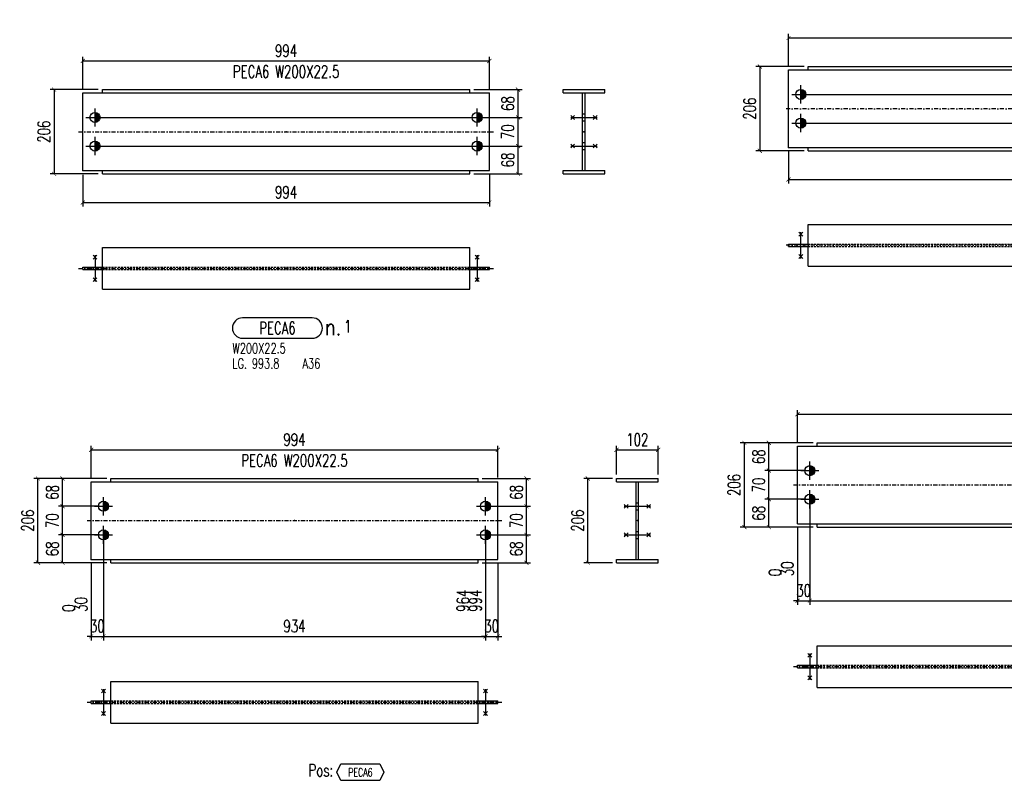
# Model space of a CAD drawing. Header units: feet. Extents: x 8647 to 79957, y -13328 to 10492.
# Tile 17 of 27: x 65739 to 68145, y -6762 to -4902. Entities that reach past the tile are written whole.
import ezdxf
from ezdxf.enums import TextEntityAlignment as Align

# ---------------------------------------------------------------- set-up
doc = ezdxf.new("R2010")
doc.units = ezdxf.units.FT
doc.header["$LTSCALE"] = 20
doc.header["$MEASUREMENT"] = 0
doc.linetypes.add('DASHDOT', pattern=[1, 0.5, -0.25, 0, -0.25])
doc.linetypes.add('HIDDEN', pattern=[0.375, 0.25, -0.125])
doc.layers.get('0').update_dxf_attribs({"linetype": 'CONTINUOUS'})
for name, color, linetype in [('A', 2, 'DASHDOT'), ('FORIR', 4, 'CONTINUOUS'), ('G', 3, 'CONTINUOUS'), ('MARK_DES', 2, 'CONTINUOUS'), ('MARK_MAT', 2, 'CONTINUOUS'), ('MARK_QTA', 4, 'CONTINUOUS'), ('MARK_SBA', 4, 'CONTINUOUS'), ('MARK_SLOT', 6, 'CONTINUOUS'), ('POS_BOX', 6, 'CONTINUOUS'), ('POS_DES', 2, 'CONTINUOUS'), ('POS_MAT', 2, 'CONTINUOUS'), ('TR', 6, 'HIDDEN'), ('TXT1', 7, 'CONTINUOUS')]:
    doc.layers.add(name, color=color, linetype=linetype)
doc.styles.add('1', font='romans', dxfattribs={"width": 0.7, "height": 30})
doc.styles.add('MARK', font='ROMANS', dxfattribs={"width": 0.7})
doc.styles.add('POS', font='ROMANS', dxfattribs={"width": 0.7})
doc.styles.add('ROMANS', font='ROMANS', dxfattribs={"width": 0.8, "height": 28})
doc.dimstyles.get("Standard").update_dxf_attribs({"dimtxt": 30, "dimasz": 1, "dimexe": 1, "dimexo": 1, "dimgap": 1, "dimtad": 1, "dimdec": 0, "dimdsep": 46, "dimtxsty": '1', "dimblk": 'ARCHTICK', "dimcen": 3, "dimclrd": 1, "dimclre": 1, "dimclrt": 3, "dimadec": 0, "dimazin": 0, "dimtfac": 1, "dimtdec": 0, "dimtix": 1, "dimtmove": 0, "dimatfit": 3, "dimfxl": 0, "dimtolj": 1, "dimarcsym": 0})

# ---------------------------------------------------------------- blocks, each defined once
blk = doc.blocks.new('M16')
for p, q in [((-22.2, 0), (22.2, 0)), ((0, -22.2), (0, 22.2))]:
    blk.add_line(p, q)
at = {"color": 4, "const_width": 12.3}
blk.add_lwpolyline([(0, -6.1, 1), (0, 6.1, 1)], format="xyb", dxfattribs=at)
blk.add_circle((0, 0), 12.3)
at = {"flags": 1}
blk.add_attdef('TOLE', (16.7, -8.3), '', height=5.26, dxfattribs=at)
blk = doc.blocks.new('3D_INFOPOS')
blk.add_point((0, 0))
at = {"layer": 'FORIR', "flags": 1}
for tag, p in [('POS_PEZ', (7.6, -4.3)), ('MAT_PRO', (7.6, -11.9))]:
    blk.add_attdef(tag, p, '', height=5.26, dxfattribs=at)
blk = doc.blocks.new('_ArchTick')
at = {"color": 0, "linetype": 'ByBlock', "const_width": 0.15}
blk.add_lwpolyline([(-0.5, -0.5), (0.5, 0.5)], dxfattribs=at)
blk = doc.blocks.new('*D41')
at = {"layer": 'TXT1', "color": 1, "lineweight": -2, "transparency": 16777216}
for p, q in [((65892.9, -5281.4), (65892.9, -5359.4)), ((66886.7, -5281.4), (66886.7, -5359.4)), ((65892.9, -5349.4), (66886.7, -5349.4))]:
    blk.add_line(p, q, dxfattribs=at)
at = {"layer": 'TXT1', "color": 1, "lineweight": -2, "transparency": 16777216, "xscale": 10, "yscale": 10, "zscale": 10, "rotation": 180}
blk.add_blockref('_ArchTick', (65892.9, -5349.4), dxfattribs=at)
at = {"layer": 'TXT1', "color": 1, "lineweight": -2, "transparency": 16777216, "xscale": 10, "yscale": 10, "zscale": 10}
blk.add_blockref('_ArchTick', (66886.7, -5349.4), dxfattribs=at)
at = {"layer": 'TXT1', "color": 3, "transparency": 16777216, "insert": (66389.8, -5324.4), "char_height": 30, "attachment_point": 5, "style": '1'}
blk.add_mtext('\\A1;994', dxfattribs=at)
blk = doc.blocks.new('*D42')
at = {"layer": 'TXT1', "color": 1, "lineweight": -2, "transparency": 16777216}
for p, q in [((65932.9, -5211.4), (66966.7, -5211.4)), ((66956.7, -5279.4), (66956.7, -5211.4)), ((66848.8, -5279.4), (66966.7, -5279.4))]:
    blk.add_line(p, q, dxfattribs=at)
at = {"layer": 'TXT1', "color": 1, "lineweight": -2, "transparency": 16777216, "xscale": 10, "yscale": 10, "zscale": 10}
for p, rotation in [((66956.7, -5211.4), 90), ((66956.7, -5279.4), 270)]:
    blk.add_blockref('_ArchTick', p, dxfattribs=dict(at, rotation=rotation))
at = {"layer": 'TXT1', "color": 3, "transparency": 16777216, "insert": (66931.7, -5245.4), "char_height": 30, "attachment_point": 5, "rotation": 90, "style": '1'}
blk.add_mtext('\\A1;68', dxfattribs=at)
blk = doc.blocks.new('*D43')
at = {"layer": 'TXT1', "color": 1, "lineweight": -2, "transparency": 16777216}
for p, q in [((65932.9, -5141.4), (66966.7, -5141.4)), ((66956.7, -5211.4), (66956.7, -5141.4)), ((65932.9, -5211.4), (66966.7, -5211.4))]:
    blk.add_line(p, q, dxfattribs=at)
at = {"layer": 'TXT1', "color": 1, "lineweight": -2, "transparency": 16777216, "xscale": 10, "yscale": 10, "zscale": 10}
for p, rotation in [((66956.7, -5141.4), 90), ((66956.7, -5211.4), 270)]:
    blk.add_blockref('_ArchTick', p, dxfattribs=dict(at, rotation=rotation))
at = {"layer": 'TXT1', "color": 3, "transparency": 16777216, "insert": (66931.7, -5176.4), "char_height": 30, "attachment_point": 5, "rotation": 90, "style": '1'}
blk.add_mtext('\\A1;70', dxfattribs=at)
blk = doc.blocks.new('*D44')
at = {"layer": 'TXT1', "color": 1, "lineweight": -2, "transparency": 16777216}
for p, q in [((66848.8, -5073.4), (66966.7, -5073.4)), ((66956.7, -5141.4), (66956.7, -5073.4)), ((65932.9, -5141.4), (66966.7, -5141.4))]:
    blk.add_line(p, q, dxfattribs=at)
at = {"layer": 'TXT1', "color": 1, "lineweight": -2, "transparency": 16777216, "xscale": 10, "yscale": 10, "zscale": 10}
for p, rotation in [((66956.7, -5073.4), 90), ((66956.7, -5141.4), 270)]:
    blk.add_blockref('_ArchTick', p, dxfattribs=dict(at, rotation=rotation))
at = {"layer": 'TXT1', "color": 3, "transparency": 16777216, "insert": (66931.7, -5107.4), "char_height": 30, "attachment_point": 5, "rotation": 90, "style": '1'}
blk.add_mtext('\\A1;68', dxfattribs=at)
blk = doc.blocks.new('*D45')
at = {"layer": 'TXT1', "color": 1, "lineweight": -2, "transparency": 16777216}
for p, q in [((65892.9, -5071.4), (65892.9, -4993.4)), ((65892.9, -5003.4), (66886.7, -5003.4)), ((66886.7, -5071.4), (66886.7, -4993.4))]:
    blk.add_line(p, q, dxfattribs=at)
at = {"layer": 'TXT1', "color": 1, "lineweight": -2, "transparency": 16777216, "xscale": 10, "yscale": 10, "zscale": 10, "rotation": 180}
blk.add_blockref('_ArchTick', (65892.9, -5003.4), dxfattribs=at)
at = {"layer": 'TXT1', "color": 1, "lineweight": -2, "transparency": 16777216, "xscale": 10, "yscale": 10, "zscale": 10}
blk.add_blockref('_ArchTick', (66886.7, -5003.4), dxfattribs=at)
at = {"layer": 'TXT1', "color": 3, "transparency": 16777216, "insert": (66389.8, -4978.4), "char_height": 30, "attachment_point": 5, "style": '1'}
blk.add_mtext('\\A1;994', dxfattribs=at)
blk = doc.blocks.new('*D46')
at = {"layer": 'TXT1', "color": 1, "lineweight": -2, "transparency": 16777216}
for p, q in [((65930.8, -5073.4), (65812.9, -5073.4)), ((65822.9, -5073.4), (65822.9, -5279.4)), ((65930.8, -5279.4), (65812.9, -5279.4))]:
    blk.add_line(p, q, dxfattribs=at)
at = {"layer": 'TXT1', "color": 1, "lineweight": -2, "transparency": 16777216, "xscale": 10, "yscale": 10, "zscale": 10}
for p, rotation in [((65822.9, -5073.4), 90), ((65822.9, -5279.4), 270)]:
    blk.add_blockref('_ArchTick', p, dxfattribs=dict(at, rotation=rotation))
at = {"layer": 'TXT1', "color": 3, "transparency": 16777216, "insert": (65797.9, -5176.4), "char_height": 30, "attachment_point": 5, "rotation": 90, "style": '1'}
blk.add_mtext('\\A1;206', dxfattribs=at)
blk = doc.blocks.new('3D_INFOM')
blk.add_point((0, 0))
at = {"layer": 'FORIR', "flags": 1}
for tag, p in [('MARK', (7.55, -4.31)), ('NUM_DIS', (7.55, -11.68)), ('NOT_PEZ', (45.73, -11.68)), ('QTA_PEZ', (7.55, -18.55)), ('TIP_PEZ', (45.73, -18.55)), ('TRA_PEZ', (7.55, -26.33)), ('COS_PEZ', (45.73, -26.33)), ('DES_PEZ', (7.55, -33.75))]:
    blk.add_attdef(tag, p, '', height=5, dxfattribs=at)
blk = doc.blocks.new('MS')
at = {"color": 6}
for p, q in [((-4.7, 22.8), (4.7, 32.1)), ((-4.7, 32.1), (4.7, 22.8)), ((-4.7, -22.8), (4.7, -32.1)), ((-4.7, -32.1), (4.7, -22.8))]:
    blk.add_line(p, q, dxfattribs=at)
at = {"color": 3}
blk.add_line((0, -32.1), (0, 32.1), dxfattribs=at)
at = {"flags": 1}
for tag, p, height in [('DIAM', (0, 0), 8.01), ('AVAN', (1.3, -18.2), 5.26), ('TOLE', (1.3, -9.7), 5.26), ('DIET', (1.3, -24.6), 5.26)]:
    blk.add_attdef(tag, p, '', height=height, dxfattribs=at)
blk = doc.blocks.new('M8_PRO')
at = {"layer": 'MARK_SLOT'}
blk.add_lwpolyline([(2.5, 0), (19.5, 0, 0.414214), (22, 2.5), (22, 2.5, 0.414214), (19.5, 5), (2.5, 5, 0.414214), (0, 2.5), (0, 2.5, 0.414214)], format="xyb", close=True, dxfattribs=at)
at = {"style": 'MARK', "width": 0.7, "flags": 1}
for tag, p in [('TRA_PEZ', (-2.05, 4.97)), ('TIP_PEZ', (-2.05, 2.29)), ('SUN_LIS', (-2.05, 3.9)), ('PUN_LIS', (-2.05, 4.44)), ('DES_PEZ', (-2.05, 3.37)), ('NOT_PEZ', (-2.05, 2.83)), ('COD_PEZ', (-2.05, 0.69)), ('COS_PEZ', (-2.05, 0.15)), ('ING_PEZ', (-2.05, 1.76)), ('MCL_PEZ', (-2.05, 1.22)), ('DIM_PRO', (-2.05, -0.38))]:
    blk.add_attdef(tag, p, '', height=0.35, dxfattribs=at)
at = {"style": 'MARK', "width": 0.7}
blk.add_attdef('MAR_PEZ', text='', height=3, dxfattribs=at).set_placement((11, 2.5), align=Align.MIDDLE)
at = {"layer": 'MARK_DES', "style": 'MARK', "width": 0.7}
blk.add_text('LG.', height=2.5, dxfattribs=at).set_placement((0, -7.4))
for tag, p in [('NOM_PRO', (0, -3.7)), ('LUN_PRO', (4.73, -7.4))]:
    blk.add_attdef(tag, p, '', height=2.5, dxfattribs=at)
at = {"layer": 'MARK_MAT', "style": 'MARK', "width": 0.7}
blk.add_attdef('MAT_PRO', (17.13, -7.4), '', height=2.5, dxfattribs=at)
at = {"layer": 'MARK_QTA', "style": 'ROMANS', "width": 0.8}
blk.add_text('n.', height=4, dxfattribs=at).set_placement((24.62, 2.75), align=Align.MIDDLE)
at = {"layer": 'MARK_QTA', "style": 'MARK', "width": 0.7}
blk.add_attdef('QTA_PEZ', (27.29, 1.42), '', height=3, dxfattribs=at)
at = {"layer": 'MARK_SBA', "style": 'MARK', "width": 0.7}
blk.add_attdef('SBA_PEZ', text='', height=2, dxfattribs=at).set_placement((10.88, 5.73), align=Align.BOTTOM_CENTER)
blk = doc.blocks.new('*D47')
at = {"layer": 'TXT1', "color": 1, "lineweight": -2, "transparency": 16777216}
for p, q in [((67617.7, -5225.1), (67617.7, -5303.1)), ((71611.5, -5225.1), (71611.5, -5303.1)), ((67617.7, -5293.1), (71611.5, -5293.1))]:
    blk.add_line(p, q, dxfattribs=at)
at = {"layer": 'TXT1', "color": 1, "lineweight": -2, "transparency": 16777216, "xscale": 10, "yscale": 10, "zscale": 10, "rotation": 180}
blk.add_blockref('_ArchTick', (67617.7, -5293.1), dxfattribs=at)
at = {"layer": 'TXT1', "color": 1, "lineweight": -2, "transparency": 16777216, "xscale": 10, "yscale": 10, "zscale": 10}
blk.add_blockref('_ArchTick', (71611.5, -5293.1), dxfattribs=at)
at = {"layer": 'TXT1', "color": 3, "transparency": 16777216, "insert": (69614.6, -5268.1), "char_height": 30, "attachment_point": 5, "style": '1'}
blk.add_mtext('\\A1;3994', dxfattribs=at)
blk = doc.blocks.new('*D48')
at = {"layer": 'TXT1', "color": 1, "lineweight": -2, "transparency": 16777216}
for p, q in [((67657.7, -5155.1), (71691.5, -5155.1)), ((71681.5, -5223.1), (71681.5, -5155.1)), ((71573.6, -5223.1), (71691.5, -5223.1))]:
    blk.add_line(p, q, dxfattribs=at)
at = {"layer": 'TXT1', "color": 1, "lineweight": -2, "transparency": 16777216, "xscale": 10, "yscale": 10, "zscale": 10}
for p, rotation in [((71681.5, -5155.1), 90), ((71681.5, -5223.1), 270)]:
    blk.add_blockref('_ArchTick', p, dxfattribs=dict(at, rotation=rotation))
at = {"layer": 'TXT1', "color": 3, "transparency": 16777216, "insert": (71656.5, -5189.1), "char_height": 30, "attachment_point": 5, "rotation": 90, "style": '1'}
blk.add_mtext('\\A1;68', dxfattribs=at)
blk = doc.blocks.new('*D49')
at = {"layer": 'TXT1', "color": 1, "lineweight": -2, "transparency": 16777216}
for p, q in [((67657.7, -5085.1), (71691.5, -5085.1)), ((71681.5, -5155.1), (71681.5, -5085.1)), ((67657.7, -5155.1), (71691.5, -5155.1))]:
    blk.add_line(p, q, dxfattribs=at)
at = {"layer": 'TXT1', "color": 1, "lineweight": -2, "transparency": 16777216, "xscale": 10, "yscale": 10, "zscale": 10}
for p, rotation in [((71681.5, -5085.1), 90), ((71681.5, -5155.1), 270)]:
    blk.add_blockref('_ArchTick', p, dxfattribs=dict(at, rotation=rotation))
at = {"layer": 'TXT1', "color": 3, "transparency": 16777216, "insert": (71656.5, -5120.1), "char_height": 30, "attachment_point": 5, "rotation": 90, "style": '1'}
blk.add_mtext('\\A1;70', dxfattribs=at)
blk = doc.blocks.new('*D50')
at = {"layer": 'TXT1', "color": 1, "lineweight": -2, "transparency": 16777216}
for p, q in [((71573.6, -5017.1), (71691.5, -5017.1)), ((71681.5, -5085.1), (71681.5, -5017.1)), ((67657.7, -5085.1), (71691.5, -5085.1))]:
    blk.add_line(p, q, dxfattribs=at)
at = {"layer": 'TXT1', "color": 1, "lineweight": -2, "transparency": 16777216, "xscale": 10, "yscale": 10, "zscale": 10}
for p, rotation in [((71681.5, -5017.1), 90), ((71681.5, -5085.1), 270)]:
    blk.add_blockref('_ArchTick', p, dxfattribs=dict(at, rotation=rotation))
at = {"layer": 'TXT1', "color": 3, "transparency": 16777216, "insert": (71656.5, -5051.1), "char_height": 30, "attachment_point": 5, "rotation": 90, "style": '1'}
blk.add_mtext('\\A1;68', dxfattribs=at)
blk = doc.blocks.new('*D51')
at = {"layer": 'TXT1', "color": 1, "lineweight": -2, "transparency": 16777216}
for p, q in [((67617.7, -5015.1), (67617.7, -4937.1)), ((67617.7, -4947.1), (71611.5, -4947.1)), ((71611.5, -5015.1), (71611.5, -4937.1))]:
    blk.add_line(p, q, dxfattribs=at)
at = {"layer": 'TXT1', "color": 1, "lineweight": -2, "transparency": 16777216, "xscale": 10, "yscale": 10, "zscale": 10, "rotation": 180}
blk.add_blockref('_ArchTick', (67617.7, -4947.1), dxfattribs=at)
at = {"layer": 'TXT1', "color": 1, "lineweight": -2, "transparency": 16777216, "xscale": 10, "yscale": 10, "zscale": 10}
blk.add_blockref('_ArchTick', (71611.5, -4947.1), dxfattribs=at)
at = {"layer": 'TXT1', "color": 3, "transparency": 16777216, "insert": (69614.6, -4922.1), "char_height": 30, "attachment_point": 5, "style": '1'}
blk.add_mtext('\\A1;3994', dxfattribs=at)
blk = doc.blocks.new('*D52')
at = {"layer": 'TXT1', "color": 1, "lineweight": -2, "transparency": 16777216}
for p, q in [((67655.6, -5017.1), (67537.7, -5017.1)), ((67547.7, -5017.1), (67547.7, -5223.1)), ((67655.6, -5223.1), (67537.7, -5223.1))]:
    blk.add_line(p, q, dxfattribs=at)
at = {"layer": 'TXT1', "color": 1, "lineweight": -2, "transparency": 16777216, "xscale": 10, "yscale": 10, "zscale": 10}
for p, rotation in [((67547.7, -5017.1), 90), ((67547.7, -5223.1), 270)]:
    blk.add_blockref('_ArchTick', p, dxfattribs=dict(at, rotation=rotation))
at = {"layer": 'TXT1', "color": 3, "transparency": 16777216, "insert": (67522.7, -5120.1), "char_height": 30, "attachment_point": 5, "rotation": 90, "style": '1'}
blk.add_mtext('\\A1;206', dxfattribs=at)
blk = doc.blocks.new('*D183')
at = {"layer": 'TXT1', "color": 1, "lineweight": -2, "transparency": 16777216}
for p, q in [((65943.5, -6172.1), (65943.5, -6420.1)), ((66877.3, -6172.1), (66877.3, -6420.1)), ((65943.5, -6410.1), (66877.3, -6410.1))]:
    blk.add_line(p, q, dxfattribs=at)
at = {"layer": 'TXT1', "color": 1, "lineweight": -2, "transparency": 16777216, "xscale": 10, "yscale": 10, "zscale": 10, "rotation": 180}
blk.add_blockref('_ArchTick', (65943.5, -6410.1), dxfattribs=at)
at = {"layer": 'TXT1', "color": 1, "lineweight": -2, "transparency": 16777216, "xscale": 10, "yscale": 10, "zscale": 10}
blk.add_blockref('_ArchTick', (66877.3, -6410.1), dxfattribs=at)
at = {"layer": 'TXT1', "color": 3, "transparency": 16777216, "insert": (66410.4, -6385.1), "char_height": 30, "attachment_point": 5, "style": '1'}
blk.add_mtext('\\A1;934', dxfattribs=at)
blk = doc.blocks.new('*D184')
at = {"layer": 'TXT1', "color": 1, "lineweight": -2, "transparency": 16777216}
for p, q in [((65943.5, -6172.1), (65943.5, -6420.1)), ((65913.5, -6232.1), (65913.5, -6420.1)), ((65913.5, -6410.1), (65903.5, -6410.1)), ((65913.5, -6410.1), (65943.5, -6410.1)), ((65943.5, -6410.1), (65953.5, -6410.1))]:
    blk.add_line(p, q, dxfattribs=at)
at = {"layer": 'TXT1', "color": 1, "lineweight": -2, "transparency": 16777216, "xscale": 10, "yscale": 10, "zscale": 10}
blk.add_blockref('_ArchTick', (65913.5, -6410.1), dxfattribs=at)
at = {"layer": 'TXT1', "color": 1, "lineweight": -2, "transparency": 16777216, "xscale": 10, "yscale": 10, "zscale": 10, "rotation": 180}
blk.add_blockref('_ArchTick', (65943.5, -6410.1), dxfattribs=at)
at = {"layer": 'TXT1', "color": 3, "transparency": 16777216, "insert": (65928.5, -6385.1), "char_height": 30, "attachment_point": 5, "style": '1'}
blk.add_mtext('\\A1;30', dxfattribs=at)
blk = doc.blocks.new('*D185')
at = {"layer": 'TXT1', "color": 1, "lineweight": -2, "transparency": 16777216}
for p, q in [((66877.3, -6172.1), (66877.3, -6420.1)), ((66907.3, -6232.1), (66907.3, -6420.1)), ((66877.3, -6410.1), (66867.3, -6410.1)), ((66877.3, -6410.1), (66907.3, -6410.1)), ((66907.3, -6410.1), (66917.3, -6410.1))]:
    blk.add_line(p, q, dxfattribs=at)
at = {"layer": 'TXT1', "color": 1, "lineweight": -2, "transparency": 16777216, "xscale": 10, "yscale": 10, "zscale": 10}
blk.add_blockref('_ArchTick', (66877.3, -6410.1), dxfattribs=at)
at = {"layer": 'TXT1', "color": 1, "lineweight": -2, "transparency": 16777216, "xscale": 10, "yscale": 10, "zscale": 10, "rotation": 180}
blk.add_blockref('_ArchTick', (66907.3, -6410.1), dxfattribs=at)
at = {"layer": 'TXT1', "color": 3, "transparency": 16777216, "insert": (66892.3, -6385.1), "char_height": 30, "attachment_point": 5, "style": '1'}
blk.add_mtext('\\A1;30', dxfattribs=at)
blk = doc.blocks.new('*D186')
at = {"layer": 'TXT1', "color": 1, "lineweight": -2, "transparency": 16777216}
for p, q in [((65933.5, -6092.1), (65833.5, -6092.1)), ((65843.5, -6162.1), (65843.5, -6092.1)), ((65933.5, -6162.1), (65833.5, -6162.1))]:
    blk.add_line(p, q, dxfattribs=at)
at = {"layer": 'TXT1', "color": 1, "lineweight": -2, "transparency": 16777216, "xscale": 10, "yscale": 10, "zscale": 10}
for p, rotation in [((65843.5, -6092.1), 90), ((65843.5, -6162.1), 270)]:
    blk.add_blockref('_ArchTick', p, dxfattribs=dict(at, rotation=rotation))
at = {"layer": 'TXT1', "color": 3, "transparency": 16777216, "insert": (65818.5, -6127.1), "char_height": 30, "attachment_point": 5, "rotation": 90, "style": '1'}
blk.add_mtext('\\A1;70', dxfattribs=at)
blk = doc.blocks.new('*D187')
at = {"layer": 'TXT1', "color": 1, "lineweight": -2, "transparency": 16777216}
for p, q in [((65951.4, -6024.1), (65833.5, -6024.1)), ((65843.5, -6092.1), (65843.5, -6024.1)), ((65933.5, -6092.1), (65833.5, -6092.1))]:
    blk.add_line(p, q, dxfattribs=at)
at = {"layer": 'TXT1', "color": 1, "lineweight": -2, "transparency": 16777216, "xscale": 10, "yscale": 10, "zscale": 10}
for p, rotation in [((65843.5, -6024.1), 90), ((65843.5, -6092.1), 270)]:
    blk.add_blockref('_ArchTick', p, dxfattribs=dict(at, rotation=rotation))
at = {"layer": 'TXT1', "color": 3, "transparency": 16777216, "insert": (65818.5, -6058.1), "char_height": 30, "attachment_point": 5, "rotation": 90, "style": '1'}
blk.add_mtext('\\A1;68', dxfattribs=at)
blk = doc.blocks.new('*D188')
at = {"layer": 'TXT1', "color": 1, "lineweight": -2, "transparency": 16777216}
for p, q in [((65933.5, -6162.1), (65833.5, -6162.1)), ((65843.5, -6230.1), (65843.5, -6162.1)), ((65951.4, -6230.1), (65833.5, -6230.1))]:
    blk.add_line(p, q, dxfattribs=at)
at = {"layer": 'TXT1', "color": 1, "lineweight": -2, "transparency": 16777216, "xscale": 10, "yscale": 10, "zscale": 10}
for p, rotation in [((65843.5, -6162.1), 90), ((65843.5, -6230.1), 270)]:
    blk.add_blockref('_ArchTick', p, dxfattribs=dict(at, rotation=rotation))
at = {"layer": 'TXT1', "color": 3, "transparency": 16777216, "insert": (65818.5, -6196.1), "char_height": 30, "attachment_point": 5, "rotation": 90, "style": '1'}
blk.add_mtext('\\A1;68', dxfattribs=at)
blk = doc.blocks.new('*D189')
at = {"layer": 'TXT1', "color": 1, "lineweight": -2, "transparency": 16777216}
for p, q in [((66887.3, -6092.1), (66987.3, -6092.1)), ((66977.3, -6162.1), (66977.3, -6092.1)), ((66887.3, -6162.1), (66987.3, -6162.1))]:
    blk.add_line(p, q, dxfattribs=at)
at = {"layer": 'TXT1', "color": 1, "lineweight": -2, "transparency": 16777216, "xscale": 10, "yscale": 10, "zscale": 10}
for p, rotation in [((66977.3, -6092.1), 90), ((66977.3, -6162.1), 270)]:
    blk.add_blockref('_ArchTick', p, dxfattribs=dict(at, rotation=rotation))
at = {"layer": 'TXT1', "color": 3, "transparency": 16777216, "insert": (66952.3, -6127.1), "char_height": 30, "attachment_point": 5, "rotation": 90, "style": '1'}
blk.add_mtext('\\A1;70', dxfattribs=at)
blk = doc.blocks.new('*D190')
at = {"layer": 'TXT1', "color": 1, "lineweight": -2, "transparency": 16777216}
for p, q in [((66869.4, -6024.1), (66987.3, -6024.1)), ((66977.3, -6092.1), (66977.3, -6024.1)), ((66887.3, -6092.1), (66987.3, -6092.1))]:
    blk.add_line(p, q, dxfattribs=at)
at = {"layer": 'TXT1', "color": 1, "lineweight": -2, "transparency": 16777216, "xscale": 10, "yscale": 10, "zscale": 10}
for p, rotation in [((66977.3, -6024.1), 90), ((66977.3, -6092.1), 270)]:
    blk.add_blockref('_ArchTick', p, dxfattribs=dict(at, rotation=rotation))
at = {"layer": 'TXT1', "color": 3, "transparency": 16777216, "insert": (66952.3, -6058.1), "char_height": 30, "attachment_point": 5, "rotation": 90, "style": '1'}
blk.add_mtext('\\A1;68', dxfattribs=at)
blk = doc.blocks.new('*D191')
at = {"layer": 'TXT1', "color": 1, "lineweight": -2, "transparency": 16777216}
for p, q in [((66887.3, -6162.1), (66987.3, -6162.1)), ((66977.3, -6230.1), (66977.3, -6162.1)), ((66869.4, -6230.1), (66987.3, -6230.1))]:
    blk.add_line(p, q, dxfattribs=at)
at = {"layer": 'TXT1', "color": 1, "lineweight": -2, "transparency": 16777216, "xscale": 10, "yscale": 10, "zscale": 10}
for p, rotation in [((66977.3, -6162.1), 90), ((66977.3, -6230.1), 270)]:
    blk.add_blockref('_ArchTick', p, dxfattribs=dict(at, rotation=rotation))
at = {"layer": 'TXT1', "color": 3, "transparency": 16777216, "insert": (66952.3, -6196.1), "char_height": 30, "attachment_point": 5, "rotation": 90, "style": '1'}
blk.add_mtext('\\A1;68', dxfattribs=at)
blk = doc.blocks.new('*D192')
at = {"layer": 'TXT1', "color": 1, "lineweight": -2, "transparency": 16777216}
for p, q in [((65913.5, -6022.1), (65913.5, -5944.1)), ((65913.5, -5954.1), (66907.3, -5954.1)), ((66907.3, -6022.1), (66907.3, -5944.1))]:
    blk.add_line(p, q, dxfattribs=at)
at = {"layer": 'TXT1', "color": 1, "lineweight": -2, "transparency": 16777216, "xscale": 10, "yscale": 10, "zscale": 10, "rotation": 180}
blk.add_blockref('_ArchTick', (65913.5, -5954.1), dxfattribs=at)
at = {"layer": 'TXT1', "color": 1, "lineweight": -2, "transparency": 16777216, "xscale": 10, "yscale": 10, "zscale": 10}
blk.add_blockref('_ArchTick', (66907.3, -5954.1), dxfattribs=at)
at = {"layer": 'TXT1', "color": 3, "transparency": 16777216, "insert": (66410.4, -5929.1), "char_height": 30, "attachment_point": 5, "style": '1'}
blk.add_mtext('\\A1;994', dxfattribs=at)
blk = doc.blocks.new('*D193')
at = {"layer": 'TXT1', "color": 1, "lineweight": -2, "transparency": 16777216}
for p, q in [((65951.4, -6024.1), (65773.5, -6024.1)), ((65783.5, -6230.1), (65783.5, -6024.1)), ((65951.4, -6230.1), (65773.5, -6230.1))]:
    blk.add_line(p, q, dxfattribs=at)
at = {"layer": 'TXT1', "color": 1, "lineweight": -2, "transparency": 16777216, "xscale": 10, "yscale": 10, "zscale": 10}
for p, rotation in [((65783.5, -6024.1), 90), ((65783.5, -6230.1), 270)]:
    blk.add_blockref('_ArchTick', p, dxfattribs=dict(at, rotation=rotation))
at = {"layer": 'TXT1', "color": 3, "transparency": 16777216, "insert": (65758.5, -6127.1), "char_height": 30, "attachment_point": 5, "rotation": 90, "style": '1'}
blk.add_mtext('\\A1;206', dxfattribs=at)
blk = doc.blocks.new('*D194')
at = {"layer": 'TXT1', "color": 1, "lineweight": -2, "transparency": 16777216}
for p, q in [((67197.3, -6014.1), (67197.3, -5944.1)), ((67197.3, -5954.1), (67299.3, -5954.1)), ((67299.3, -6014.1), (67299.3, -5944.1))]:
    blk.add_line(p, q, dxfattribs=at)
at = {"layer": 'TXT1', "color": 1, "lineweight": -2, "transparency": 16777216, "xscale": 10, "yscale": 10, "zscale": 10, "rotation": 180}
blk.add_blockref('_ArchTick', (67197.3, -5954.1), dxfattribs=at)
at = {"layer": 'TXT1', "color": 1, "lineweight": -2, "transparency": 16777216, "xscale": 10, "yscale": 10, "zscale": 10}
blk.add_blockref('_ArchTick', (67299.3, -5954.1), dxfattribs=at)
at = {"layer": 'TXT1', "color": 3, "transparency": 16777216, "insert": (67248.3, -5929.1), "char_height": 30, "attachment_point": 5, "style": '1'}
blk.add_mtext('\\A1;102', dxfattribs=at)
blk = doc.blocks.new('*D195')
at = {"layer": 'TXT1', "color": 1, "lineweight": -2, "transparency": 16777216}
for p, q in [((67187.3, -6024.1), (67117.3, -6024.1)), ((67127.3, -6230.1), (67127.3, -6024.1)), ((67187.3, -6230.1), (67117.3, -6230.1))]:
    blk.add_line(p, q, dxfattribs=at)
at = {"layer": 'TXT1', "color": 1, "lineweight": -2, "transparency": 16777216, "xscale": 10, "yscale": 10, "zscale": 10}
for p, rotation in [((67127.3, -6024.1), 90), ((67127.3, -6230.1), 270)]:
    blk.add_blockref('_ArchTick', p, dxfattribs=dict(at, rotation=rotation))
at = {"layer": 'TXT1', "color": 3, "transparency": 16777216, "insert": (67102.3, -6127.1), "char_height": 30, "attachment_point": 5, "rotation": 90, "style": '1'}
blk.add_mtext('\\A1;206', dxfattribs=at)
blk = doc.blocks.new('POSITION_PRO')
at = {"layer": 'POS_BOX'}
blk.add_lwpolyline([(10.5, -2), (9.5, -4), (0, -4), (-1, -2), (0, 0), (9.5, 0)], close=True, dxfattribs=at)
at = {"insert": (-7.93, -0.05), "char_height": 3, "width": 11.9956, "attachment_point": 1, "style": 'POS'}
blk.add_mtext('Pos:', dxfattribs=at)
at = {"style": 'POS', "width": 0.7}
blk.add_attdef('POS_PEZ', text='', height=2, dxfattribs=at).set_placement((4.76, -3.05), align=Align.CENTER)
at = {"layer": 'POS_DES', "style": 'POS', "width": 0.7, "flags": 1}
for tag, p in [('SPE_PRO', (-7.8, -5.07)), ('LAR_PRO', (-7.79, -4.53)), ('LUN_PRO', (-7.82, -5.58))]:
    blk.add_attdef(tag, p, '', height=0.35, dxfattribs=at)
at = {"layer": 'POS_MAT', "style": 'POS', "width": 0.7, "flags": 1}
for tag, p in [('MAT_PRO', (-6.89, -4.03)), ('NOM_PRO', (-6.94, -6.11)), ('PUN_NET', (-6.94, -7.16)), ('PUN_LIS', (-6.94, -6.63)), ('PUN_NET2', (-6.94, -7.74)), ('MAR_CMP', (-6.89, -8.22)), ('NOT_PEZ', (-6.89, -9.21)), ('QTA_PEZ', (-6.89, -8.75))]:
    blk.add_attdef(tag, text='', height=0.35, dxfattribs=at).set_placement(p, align=Align.CENTER)
blk = doc.blocks.new('*D196')
at = {"layer": 'TXT1', "color": 1, "lineweight": -2, "transparency": 16777216}
for p, q in [((67669.8, -6085), (67669.8, -6333)), ((71603.6, -6085), (71603.6, -6333)), ((67669.8, -6323), (71603.6, -6323))]:
    blk.add_line(p, q, dxfattribs=at)
at = {"layer": 'TXT1', "color": 1, "lineweight": -2, "transparency": 16777216, "xscale": 10, "yscale": 10, "zscale": 10, "rotation": 180}
blk.add_blockref('_ArchTick', (67669.8, -6323), dxfattribs=at)
at = {"layer": 'TXT1', "color": 1, "lineweight": -2, "transparency": 16777216, "xscale": 10, "yscale": 10, "zscale": 10}
blk.add_blockref('_ArchTick', (71603.6, -6323), dxfattribs=at)
at = {"layer": 'TXT1', "color": 3, "transparency": 16777216, "insert": (69636.7, -6298), "char_height": 30, "attachment_point": 5, "style": '1'}
blk.add_mtext('\\A1;3934', dxfattribs=at)
blk = doc.blocks.new('*D197')
at = {"layer": 'TXT1', "color": 1, "lineweight": -2, "transparency": 16777216}
for p, q in [((67669.8, -6085), (67669.8, -6333)), ((67639.8, -6145), (67639.8, -6333)), ((67639.8, -6323), (67629.8, -6323)), ((67639.8, -6323), (67669.8, -6323)), ((67669.8, -6323), (67679.8, -6323))]:
    blk.add_line(p, q, dxfattribs=at)
at = {"layer": 'TXT1', "color": 1, "lineweight": -2, "transparency": 16777216, "xscale": 10, "yscale": 10, "zscale": 10}
blk.add_blockref('_ArchTick', (67639.8, -6323), dxfattribs=at)
at = {"layer": 'TXT1', "color": 1, "lineweight": -2, "transparency": 16777216, "xscale": 10, "yscale": 10, "zscale": 10, "rotation": 180}
blk.add_blockref('_ArchTick', (67669.8, -6323), dxfattribs=at)
at = {"layer": 'TXT1', "color": 3, "transparency": 16777216, "insert": (67654.8, -6298), "char_height": 30, "attachment_point": 5, "style": '1'}
blk.add_mtext('\\A1;30', dxfattribs=at)
blk = doc.blocks.new('*D199')
at = {"layer": 'TXT1', "color": 1, "lineweight": -2, "transparency": 16777216}
for p, q in [((67659.8, -6005), (67559.8, -6005)), ((67569.8, -6075), (67569.8, -6005)), ((67659.8, -6075), (67559.8, -6075))]:
    blk.add_line(p, q, dxfattribs=at)
at = {"layer": 'TXT1', "color": 1, "lineweight": -2, "transparency": 16777216, "xscale": 10, "yscale": 10, "zscale": 10}
for p, rotation in [((67569.8, -6005), 90), ((67569.8, -6075), 270)]:
    blk.add_blockref('_ArchTick', p, dxfattribs=dict(at, rotation=rotation))
at = {"layer": 'TXT1', "color": 3, "transparency": 16777216, "insert": (67544.8, -6040), "char_height": 30, "attachment_point": 5, "rotation": 90, "style": '1'}
blk.add_mtext('\\A1;70', dxfattribs=at)
blk = doc.blocks.new('*D200')
at = {"layer": 'TXT1', "color": 1, "lineweight": -2, "transparency": 16777216}
for p, q in [((67677.7, -5937), (67559.8, -5937)), ((67569.8, -6005), (67569.8, -5937)), ((67659.8, -6005), (67559.8, -6005))]:
    blk.add_line(p, q, dxfattribs=at)
at = {"layer": 'TXT1', "color": 1, "lineweight": -2, "transparency": 16777216, "xscale": 10, "yscale": 10, "zscale": 10}
for p, rotation in [((67569.8, -5937), 90), ((67569.8, -6005), 270)]:
    blk.add_blockref('_ArchTick', p, dxfattribs=dict(at, rotation=rotation))
at = {"layer": 'TXT1', "color": 3, "transparency": 16777216, "insert": (67544.8, -5971), "char_height": 30, "attachment_point": 5, "rotation": 90, "style": '1'}
blk.add_mtext('\\A1;68', dxfattribs=at)
blk = doc.blocks.new('*D201')
at = {"layer": 'TXT1', "color": 1, "lineweight": -2, "transparency": 16777216}
for p, q in [((67659.8, -6075), (67559.8, -6075)), ((67569.8, -6143), (67569.8, -6075)), ((67677.7, -6143), (67559.8, -6143))]:
    blk.add_line(p, q, dxfattribs=at)
at = {"layer": 'TXT1', "color": 1, "lineweight": -2, "transparency": 16777216, "xscale": 10, "yscale": 10, "zscale": 10}
for p, rotation in [((67569.8, -6075), 90), ((67569.8, -6143), 270)]:
    blk.add_blockref('_ArchTick', p, dxfattribs=dict(at, rotation=rotation))
at = {"layer": 'TXT1', "color": 3, "transparency": 16777216, "insert": (67544.8, -6109), "char_height": 30, "attachment_point": 5, "rotation": 90, "style": '1'}
blk.add_mtext('\\A1;68', dxfattribs=at)
blk = doc.blocks.new('*D205')
at = {"layer": 'TXT1', "color": 1, "lineweight": -2, "transparency": 16777216}
for p, q in [((67639.8, -5935), (67639.8, -5857)), ((67639.8, -5867), (71633.6, -5867)), ((71633.6, -5935), (71633.6, -5857))]:
    blk.add_line(p, q, dxfattribs=at)
at = {"layer": 'TXT1', "color": 1, "lineweight": -2, "transparency": 16777216, "xscale": 10, "yscale": 10, "zscale": 10, "rotation": 180}
blk.add_blockref('_ArchTick', (67639.8, -5867), dxfattribs=at)
at = {"layer": 'TXT1', "color": 1, "lineweight": -2, "transparency": 16777216, "xscale": 10, "yscale": 10, "zscale": 10}
blk.add_blockref('_ArchTick', (71633.6, -5867), dxfattribs=at)
at = {"layer": 'TXT1', "color": 3, "transparency": 16777216, "insert": (69636.7, -5842), "char_height": 30, "attachment_point": 5, "style": '1'}
blk.add_mtext('\\A1;3994', dxfattribs=at)
blk = doc.blocks.new('*D206')
at = {"layer": 'TXT1', "color": 1, "lineweight": -2, "transparency": 16777216}
for p, q in [((67677.7, -5937), (67499.8, -5937)), ((67509.8, -6143), (67509.8, -5937)), ((67677.7, -6143), (67499.8, -6143))]:
    blk.add_line(p, q, dxfattribs=at)
at = {"layer": 'TXT1', "color": 1, "lineweight": -2, "transparency": 16777216, "xscale": 10, "yscale": 10, "zscale": 10}
for p, rotation in [((67509.8, -5937), 90), ((67509.8, -6143), 270)]:
    blk.add_blockref('_ArchTick', p, dxfattribs=dict(at, rotation=rotation))
at = {"layer": 'TXT1', "color": 3, "transparency": 16777216, "insert": (67484.8, -6040), "char_height": 30, "attachment_point": 5, "rotation": 90, "style": '1'}
blk.add_mtext('\\A1;206', dxfattribs=at)

msp = doc.modelspace()

# ---------------------------------------------------------------- linework, layer by layer
at = {"layer": 'A'}
for p, q in [((71621.5, -5120.1), (67607.7, -5120.1)), ((65882.9, -5176.4), (66896.7, -5176.4)), ((71621.5, -5454.1), (67607.7, -5454.1)), ((65882.9, -5510.4), (66896.7, -5510.4)), ((67629.8, -6040), (71643.6, -6040)), ((65903.5, -6127.1), (66917.3, -6127.1)), ((67629.8, -6484), (71643.6, -6484)), ((65903.5, -6571.1), (66917.3, -6571.1))]:
    msp.add_line(p, q, dxfattribs=at)
for p in [(67114.6, -5219.9), (67617.7, -5215.1), (65892.9, -5271.4), (67656.2, -5457.2), (65931.4, -5513.5), (67245.2, -6170.6), (65913.5, -6222.1), (67678.3, -6487.1), (65952, -6574.2)]:
    msp.add_point(p, dxfattribs=at)
at = {"layer": 'G'}
for p, q in [((67617.7, -5025.1), (71611.5, -5025.1)), ((67617.7, -5215.1), (67617.7, -5025.1)), ((67665.6, -5017.1), (71563.6, -5017.1)), ((67665.6, -5025.1), (67665.6, -5017.1)), ((65940.8, -5081.4), (65940.8, -5073.4)), ((65940.8, -5073.4), (66838.8, -5073.4)), ((66838.8, -5081.4), (66838.8, -5073.4)), ((67066.7, -5081.4), (67066.7, -5073.4)), ((67066.7, -5073.4), (67168.7, -5073.4)), ((67168.7, -5081.4), (67168.7, -5073.4)), ((65892.9, -5081.4), (66886.7, -5081.4)), ((65892.9, -5271.4), (65892.9, -5081.4)), ((66886.7, -5271.4), (66886.7, -5081.4)), ((67066.7, -5081.4), (67168.7, -5081.4)), ((67114.6, -5271.4), (67114.6, -5081.4)), ((67120.8, -5271.4), (67120.8, -5081.4)), ((67617.7, -5215.1), (71611.5, -5215.1)), ((67665.6, -5223.1), (67665.6, -5215.1)), ((67665.6, -5223.1), (71563.6, -5223.1)), ((65892.9, -5271.4), (66886.7, -5271.4)), ((65940.8, -5279.4), (65940.8, -5271.4)), ((65940.8, -5279.4), (66838.8, -5279.4)), ((66838.8, -5279.4), (66838.8, -5271.4)), ((67066.7, -5271.4), (67168.7, -5271.4)), ((67066.7, -5279.4), (67066.7, -5271.4)), ((67066.7, -5279.4), (67168.7, -5279.4)), ((67168.7, -5279.4), (67168.7, -5271.4)), ((67665.6, -5403.1), (71563.6, -5403.1)), ((67665.6, -5505.1), (67665.6, -5403.1)), ((65940.8, -5459.4), (66838.8, -5459.4)), ((65940.8, -5561.4), (65940.8, -5459.4)), ((66838.8, -5561.4), (66838.8, -5459.4)), ((67617.7, -5451), (67665.6, -5451)), ((67617.7, -5457.2), (67617.7, -5451)), ((67617.7, -5457.2), (67665.6, -5457.2)), ((65892.9, -5507.3), (65940.8, -5507.3)), ((65892.9, -5513.5), (65892.9, -5507.3)), ((66838.8, -5507.3), (66886.7, -5507.3)), ((66886.7, -5513.5), (66886.7, -5507.3)), ((67665.6, -5505.1), (71563.6, -5505.1)), ((65892.9, -5513.5), (65940.8, -5513.5)), ((66838.8, -5513.5), (66886.7, -5513.5)), ((65940.8, -5561.4), (66838.8, -5561.4)), ((67687.7, -5945), (67687.7, -5937)), ((67687.7, -5937), (71585.7, -5937)), ((67639.8, -5945), (71633.6, -5945)), ((67639.8, -6135), (67639.8, -5945)), ((65913.5, -6032.1), (66907.3, -6032.1)), ((65913.5, -6222.1), (65913.5, -6032.1)), ((65961.4, -6032.1), (65961.4, -6024.1)), ((65961.4, -6024.1), (66859.4, -6024.1)), ((66859.4, -6032.1), (66859.4, -6024.1)), ((66907.3, -6222.1), (66907.3, -6032.1)), ((67197.3, -6032.1), (67197.3, -6024.1)), ((67197.3, -6024.1), (67299.3, -6024.1)), ((67197.3, -6032.1), (67299.3, -6032.1)), ((67245.2, -6222.1), (67245.2, -6032.1)), ((67251.4, -6222.1), (67251.4, -6032.1)), ((67299.3, -6032.1), (67299.3, -6024.1)), ((67639.8, -6135), (71633.6, -6135)), ((67687.7, -6143), (67687.7, -6135)), ((67687.7, -6143), (71585.7, -6143)), ((65913.5, -6222.1), (66907.3, -6222.1)), ((65961.4, -6230.1), (65961.4, -6222.1)), ((65961.4, -6230.1), (66859.4, -6230.1)), ((66859.4, -6230.1), (66859.4, -6222.1)), ((67197.3, -6222.1), (67299.3, -6222.1)), ((67197.3, -6230.1), (67197.3, -6222.1)), ((67197.3, -6230.1), (67299.3, -6230.1)), ((67299.3, -6230.1), (67299.3, -6222.1)), ((67687.7, -6433), (71585.7, -6433)), ((67687.7, -6535), (67687.7, -6433)), ((67639.8, -6480.9), (67687.7, -6480.9)), ((67639.8, -6487.1), (67639.8, -6480.9)), ((67639.8, -6487.1), (67687.7, -6487.1)), ((65961.4, -6520.1), (66859.4, -6520.1)), ((65961.4, -6622.1), (65961.4, -6520.1)), ((66859.4, -6622.1), (66859.4, -6520.1)), ((67687.7, -6535), (71585.7, -6535)), ((65913.5, -6568), (65961.4, -6568)), ((65913.5, -6574.2), (65913.5, -6568)), ((66859.4, -6568), (66907.3, -6568)), ((66907.3, -6574.2), (66907.3, -6568)), ((65913.5, -6574.2), (65961.4, -6574.2)), ((66859.4, -6574.2), (66907.3, -6574.2)), ((65961.4, -6622.1), (66859.4, -6622.1))]:
    msp.add_line(p, q, dxfattribs=at)
for p in [(67114.6, -5219.9), (67617.7, -5215.1), (65892.9, -5271.4), (67656.2, -5457.2), (65931.4, -5513.5), (67245.2, -6170.6), (65913.5, -6222.1), (67678.3, -6487.1), (65952, -6574.2)]:
    msp.add_point(p, dxfattribs=at)
at = {"layer": 'TR'}
for p, q in [((67114.6, -5132.9), (67120.8, -5132.9)), ((67114.6, -5149.9), (67120.8, -5149.9)), ((67114.6, -5202.9), (67120.8, -5202.9)), ((67114.6, -5219.9), (67120.8, -5219.9)), ((67639.2, -5457.2), (67639.2, -5451)), ((67656.2, -5457.2), (67656.2, -5451)), ((67665.6, -5451), (71563.6, -5451)), ((67665.6, -5457.2), (71563.6, -5457.2)), ((65914.4, -5513.5), (65914.4, -5507.3)), ((65931.4, -5513.5), (65931.4, -5507.3)), ((65940.8, -5507.3), (66838.8, -5507.3)), ((66848.2, -5513.5), (66848.2, -5507.3)), ((66865.2, -5513.5), (66865.2, -5507.3)), ((65940.8, -5513.5), (66838.8, -5513.5)), ((67245.2, -6083.6), (67251.4, -6083.6)), ((67245.2, -6100.6), (67251.4, -6100.6)), ((67245.2, -6153.6), (67251.4, -6153.6)), ((67245.2, -6170.6), (67251.4, -6170.6)), ((67661.3, -6487.1), (67661.3, -6480.9)), ((67678.3, -6487.1), (67678.3, -6480.9)), ((67687.7, -6480.9), (71585.7, -6480.9)), ((67687.7, -6487.1), (71585.7, -6487.1)), ((65935, -6574.2), (65935, -6568)), ((65952, -6574.2), (65952, -6568)), ((65961.4, -6568), (66859.4, -6568)), ((66868.8, -6574.2), (66868.8, -6568)), ((66885.8, -6574.2), (66885.8, -6568)), ((65961.4, -6574.2), (66859.4, -6574.2))]:
    msp.add_line(p, q, dxfattribs=at)
for p in [(67114.6, -5219.9), (67617.7, -5215.1), (65892.9, -5271.4), (67656.2, -5457.2), (65931.4, -5513.5), (67245.2, -6170.6), (65913.5, -6222.1), (67678.3, -6487.1), (65952, -6574.2)]:
    msp.add_point(p, dxfattribs=at)
at = {"layer": 'TXT1'}
for p, q in [((67669.8, -6075), (67669.8, -6263)), ((67639.8, -6143), (67639.8, -6263)), ((65943.5, -6162.1), (65943.5, -6350.1)), ((66877.3, -6162.1), (66877.3, -6350.1)), ((65913.5, -6230.1), (65913.5, -6350.1)), ((66907.3, -6230.1), (66907.3, -6350.1))]:
    msp.add_line(p, q, dxfattribs=at)

# ---------------------------------------------------------------- block references
for name, p in [('M16', (67647.7, -5085.1)), ('M16', (65922.9, -5141.4)), ('M16', (66856.7, -5141.4)), ('M16', (67647.7, -5155.1)), ('M16', (65922.9, -5211.4)), ('3D_INFOPOS', (66389.8, -5176.4)), ('M16', (66856.7, -5211.4)), ('3D_INFOPOS', (67117.7, -5176.4)), ('MS', (67647.7, -5454.1)), ('3D_INFOPOS', (66389.8, -5510.4)), ('M16', (67669.8, -6005)), ('M16', (67669.8, -6075)), ('M16', (65943.5, -6092.1)), ('M16', (66877.3, -6092.1)), ('M16', (65943.5, -6162.1)), ('M16', (66877.3, -6162.1))]:
    msp.add_blockref(name, p)
for p, rotation in [((67117.7, -5141.4), 270), ((67117.7, -5211.4), 270), ((65922.9, -5510.4), 180), ((66856.7, -5510.4), 180), ((67248.3, -6092.1), 270), ((67248.3, -6162.1), 270), ((67669.8, -6484), 180), ((65943.5, -6571.1), 180), ((66877.3, -6571.1), 180)]:
    msp.add_blockref('MS', p, dxfattribs=dict(rotation=rotation))
at = {"xscale": 10, "yscale": 10, "zscale": 10}
for p in [(66389.8, -5176.4), (67117.7, -5176.4), (66389.8, -5510.4), (66410.4, -6127.1), (67248.3, -6127.1), (66410.4, -6571.1)]:
    msp.add_blockref('3D_INFOM', p, dxfattribs=at)
for name, p, values in [('M8_PRO', (66258.7, -5681.4), {'NOM_PRO': 'W200X22.5', 'LUN_PRO': '993.8', 'MAT_PRO': 'A36', 'QTA_PEZ': '1', 'MAR_PEZ': 'PECA6'}), ('POSITION_PRO', (66523.9, -6722.1), {'POS_PEZ': 'PECA6'})]:
    msp.add_blockref(name, p, dxfattribs=at).add_auto_attribs(values)

# ---------------------------------------------------------------- texts
at = {"layer": 'TXT1', "color": 7, "style": '1', "width": 0.7}
for p in [(66389.8, -5053.4), (66410.4, -6004.1)]:
    msp.add_text('PECA6 W200X22.5', height=30, dxfattribs=at).set_placement(p, align=Align.BOTTOM_CENTER)
at = {"layer": 'TXT1', "style": '1', "width": 0.7}
for s, p in [('0', (67599.8, -6263)), ('30', (67629.8, -6263)), ('964', (66837.3, -6350.1)), ('994', (66867.3, -6350.1)), ('30', (65903.5, -6350.1)), ('0', (65873.5, -6350.1))]:
    msp.add_text(s, height=30, rotation=90, dxfattribs=at).set_placement(p)

# ---------------------------------------------------------------- dimensions: what is measured, and where the dimension line sits
at = {"layer": 'TXT1'}
for base, p1, p2, picture, middle in [((71611.5, -4947.1), (67617.7, -5025.1), (71611.5, -5025.1), '*D51', (69614.6, -4922.1)), ((66886.7, -5003.4), (65892.9, -5081.4), (66886.7, -5081.4), '*D45', (66389.8, -4978.4)), ((71611.5, -5293.1), (67617.7, -5215.1), (71611.5, -5215.1), '*D47', (69614.6, -5268.1)), ((66886.7, -5349.4), (65892.9, -5271.4), (66886.7, -5271.4), '*D41', (66389.8, -5324.4)), ((71633.6, -5867), (67639.8, -5945), (71633.6, -5945), '*D205', (69636.7, -5842)), ((66907.3, -5954.1), (65913.5, -6032.1), (66907.3, -6032.1), '*D192', (66410.4, -5929.1)), ((67299.3, -5954.1), (67197.3, -6024.1), (67299.3, -6024.1), '*D194', (67248.3, -5929.1)), ((67669.8, -6323), (67639.8, -6135), (67669.8, -6075), '*D197', (67654.8, -6298)), ((71603.6, -6323), (67669.8, -6075), (71603.6, -6075), '*D196', (69636.7, -6298)), ((65943.5, -6410.1), (65913.5, -6222.1), (65943.5, -6162.1), '*D184', (65928.5, -6385.1)), ((66877.3, -6410.1), (65943.5, -6162.1), (66877.3, -6162.1), '*D183', (66410.4, -6385.1)), ((66907.3, -6410.1), (66877.3, -6162.1), (66907.3, -6222.1), '*D185', (66892.3, -6385.1))]:
    dim = msp.add_linear_dim(base=base, p1=p1, p2=p2, dimstyle='Standard', override={"dimscale": 10}, dxfattribs=at)
    dim.commit()
    dim.dimension.update_dxf_attribs({"geometry": picture, "text_midpoint": middle})
for base, p1, p2, picture, middle in [((67547.7, -5223.1), (67665.6, -5017.1), (67665.6, -5223.1), '*D52', (67522.7, -5120.1)), ((71681.5, -5017.1), (67647.7, -5085.1), (71563.6, -5017.1), '*D50', (71656.5, -5051.1)), ((65822.9, -5279.4), (65940.8, -5073.4), (65940.8, -5279.4), '*D46', (65797.9, -5176.4)), ((66956.7, -5073.4), (65922.9, -5141.4), (66838.8, -5073.4), '*D44', (66931.7, -5107.4)), ((71681.5, -5085.1), (67647.7, -5155.1), (67647.7, -5085.1), '*D49', (71656.5, -5120.1)), ((66956.7, -5141.4), (65922.9, -5211.4), (65922.9, -5141.4), '*D43', (66931.7, -5176.4)), ((71681.5, -5155.1), (71563.6, -5223.1), (67647.7, -5155.1), '*D48', (71656.5, -5189.1)), ((66956.7, -5211.4), (66838.8, -5279.4), (65922.9, -5211.4), '*D42', (66931.7, -5245.4)), ((67509.8, -5937), (67687.7, -6143), (67687.7, -5937), '*D206', (67484.8, -6040)), ((67569.8, -5937), (67669.8, -6005), (67687.7, -5937), '*D200', (67544.8, -5971)), ((67569.8, -6005), (67669.8, -6075), (67669.8, -6005), '*D199', (67544.8, -6040)), ((65783.5, -6024.1), (65961.4, -6230.1), (65961.4, -6024.1), '*D193', (65758.5, -6127.1)), ((65843.5, -6024.1), (65943.5, -6092.1), (65961.4, -6024.1), '*D187', (65818.5, -6058.1)), ((66977.3, -6024.1), (66877.3, -6092.1), (66859.4, -6024.1), '*D190', (66952.3, -6058.1)), ((67127.3, -6024.1), (67197.3, -6230.1), (67197.3, -6024.1), '*D195', (67102.3, -6127.1)), ((65843.5, -6092.1), (65943.5, -6162.1), (65943.5, -6092.1), '*D186', (65818.5, -6127.1)), ((66977.3, -6092.1), (66877.3, -6162.1), (66877.3, -6092.1), '*D189', (66952.3, -6127.1)), ((67569.8, -6075), (67687.7, -6143), (67669.8, -6075), '*D201', (67544.8, -6109)), ((65843.5, -6162.1), (65961.4, -6230.1), (65943.5, -6162.1), '*D188', (65818.5, -6196.1)), ((66977.3, -6162.1), (66859.4, -6230.1), (66877.3, -6162.1), '*D191', (66952.3, -6196.1))]:
    dim = msp.add_linear_dim(base=base, p1=p1, p2=p2, angle=90, dimstyle='Standard', override={"dimscale": 10}, dxfattribs=at)
    dim.commit()
    dim.dimension.update_dxf_attribs({"geometry": picture, "text_midpoint": middle})

doc.saveas('drawing.dxf')
